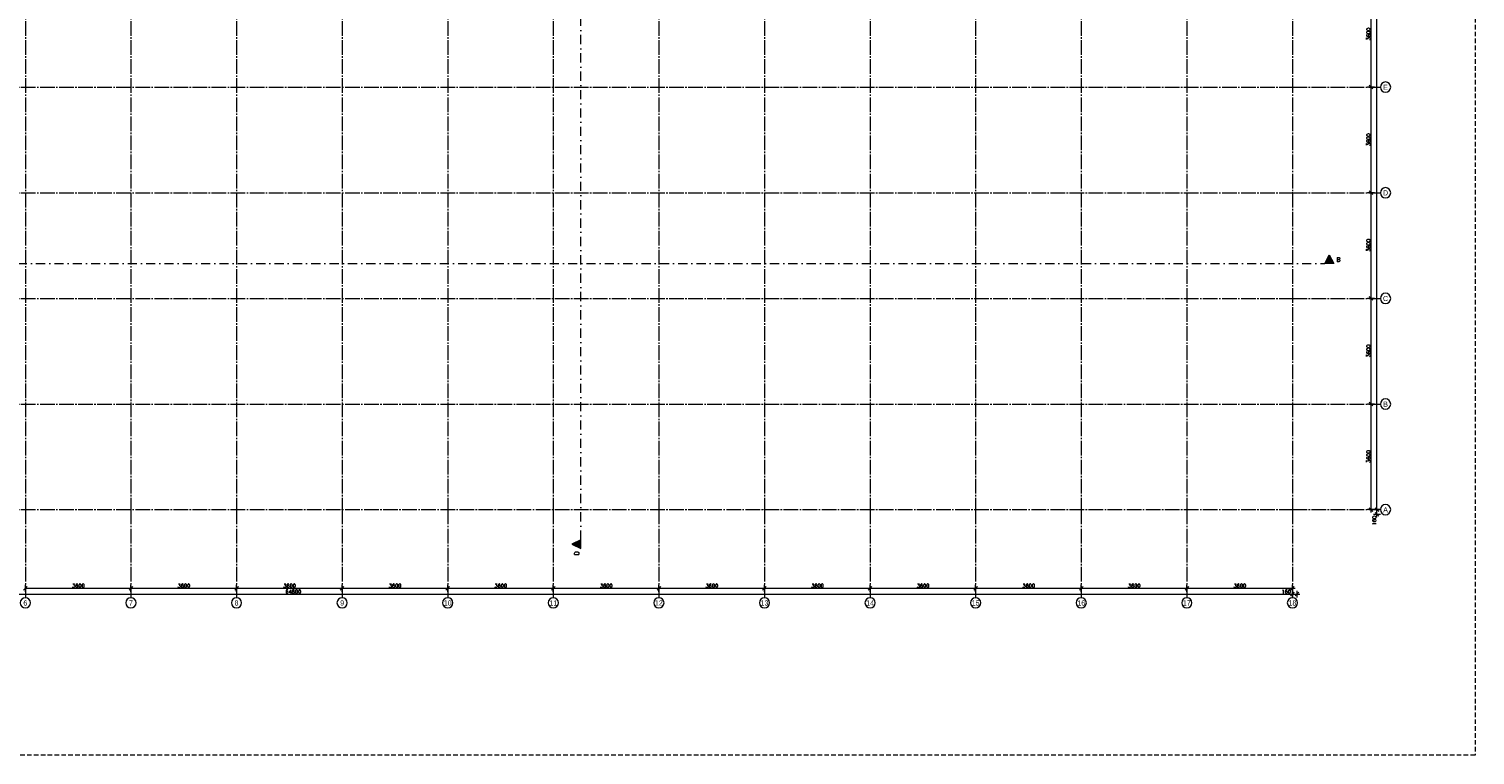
# Model space of a CAD drawing. Header units: millimetres. Extents: x -6136 to 498671, y -8363 to 238556.
# Tile 27 of 47: x 21722 to 71027, y -8363 to 16382. Entities that reach past the tile are written whole.
import ezdxf
from ezdxf.enums import TextEntityAlignment as Align

# ---------------------------------------------------------------- set-up
doc = ezdxf.new("R2010")
doc.units = ezdxf.units.MM
doc.header["$MEASUREMENT"] = 0
for name, pattern in [('B0204', [650, 500, -50, 50, -50]), ('B0302', [625.500011, 313.000011, -156.25, 0, -156.25]), ('B0703', [234.350002, 156.25, -78.100002])]:
    doc.linetypes.add(name, pattern=pattern)
for name, color, linetype in [('23 Vloeren', 7, 'Continuous'), ('82 Interieur Fase 1', 7, 'Continuous'), ('A Lijn doorsnede', 7, 'Continuous'), ('A Lijn doorsnede 2D arcering', 7, 'Continuous'), ('A Maatvoering 1_50', 7, 'Continuous'), ('A Stramien', 7, 'Continuous')]:
    doc.layers.add(name, color=color, linetype=linetype)
doc.dimstyles.new('GENERATED_STYLE__5', dxfattribs={"dimtxt": 125, "dimasz": 118.75, "dimexe": 0.18, "dimexo": 0.0625, "dimgap": 0.09, "dimtad": 1, "dimdec": 0, "dimzin": 0, "dimdsep": 46, "dimtxsty": 'Standard', "dimblk": 'ARROWHEAD_6', "dimblk1": 'ARROWHEAD_6', "dimblk2": 'ARROWHEAD_6', "dimcen": 0.09, "dimse1": 1, "dimse2": 1, "dimclrd": 1, "dimclre": 1, "dimclrt": 9, "dimadec": 0, "dimazin": 0, "dimtfac": 1, "dimtdec": 4, "dimtmove": 0, "dimatfit": 3, "dimfxl": 1, "dimtolj": 1, "dimtzin": 0, "dimarcsym": 0})
doc.dimstyles.new('GENERATED_STYLE__7', dxfattribs={"dimtxt": 125, "dimasz": 118.75, "dimexe": 0.18, "dimexo": 0.0625, "dimgap": 0.09, "dimtad": 1, "dimtih": 1, "dimtoh": 1, "dimdec": 0, "dimzin": 0, "dimdsep": 46, "dimtxsty": 'Standard', "dimblk": 'ARROWHEAD_6', "dimblk1": 'ARROWHEAD_6', "dimblk2": 'ARROWHEAD_6', "dimcen": 0.09, "dimse1": 1, "dimse2": 1, "dimclrd": 1, "dimclre": 1, "dimclrt": 9, "dimadec": 0, "dimazin": 0, "dimtfac": 1, "dimtdec": 4, "dimtmove": 0, "dimatfit": 3, "dimfxl": 1, "dimtolj": 1, "dimtzin": 0, "dimarcsym": 0})
doc.dimstyles.new('GENERATED_STYLE__8', dxfattribs={"dimtxt": 125, "dimasz": 118.75, "dimexe": 0.18, "dimexo": 0.0625, "dimgap": 0.09, "dimtad": 1, "dimtih": 1, "dimtoh": 1, "dimdec": 0, "dimzin": 0, "dimdsep": 46, "dimtxsty": 'Standard', "dimblk": 'ARROWHEAD_6', "dimblk1": 'ARROWHEAD_6', "dimblk2": 'ARROWHEAD_6', "dimcen": 0.09, "dimse1": 1, "dimse2": 1, "dimclrd": 1, "dimclre": 1, "dimclrt": 9, "dimadec": 0, "dimazin": 0, "dimtfac": 1, "dimtdec": 4, "dimtmove": 2, "dimatfit": 3, "dimfxl": 1, "dimtolj": 1, "dimtzin": 0, "dimarcsym": 0})

# ---------------------------------------------------------------- blocks, each defined once
blk = doc.blocks.new('Slab_1_1', base_point=(200, 32200))
at = {"layer": '23 Vloeren', "color": 1, "linetype": 'Continuous', "lineweight": 0, "flags": 128}
for points in [[(200, 32200), (200, 7400), (4520, 7400), (4520, 8150), (8080, 8150), (8080, 7400), (12400, 7400), (12400, 22320), (21800, 22320), (21800, 20900), (46600, 20900), (46600, 25220), (45850, 25220), (45850, 28780), (46600, 28780), (46600, 33100), (21800, 33100), (21800, 31600), (12400, 31600), (12400, 28550), (8780, 28550), (8780, 30202), (7150, 30202), (7150, 32200)], [(7400, 24614), (12400, 24614), (12400, 22400), (7400, 22400)]]:
    blk.add_lwpolyline(points, close=True, dxfattribs=at)
blk = doc.blocks.new('*D489')
at = {"layer": 'A Maatvoering 1_50', "color": 1, "linetype": 'Continuous', "lineweight": 0}
for p, q in [((-254, -2880), (-160, -2880)), ((-98, -2818), (-223, -2942)), ((-160, -2997), (-160, -2763)), ((-160, -2880), (0, -2880)), ((62, -2818), (-63, -2942)), ((0, -2997), (0, -2763)), ((0, -2880), (64800, -2880))]:
    blk.add_line(p, q, dxfattribs=at)
at = {"layer": 'A Maatvoering 1_50', "color": 9, "lineweight": 0, "insert": (-532, -2855), "char_height": 125, "attachment_point": 7}
blk.add_mtext('\\A1;{\\pql;\\Ftxt.shx;160}', dxfattribs=at)
blk = doc.blocks.new('ARROWHEAD_6')
at = {"color": 0, "linetype": 'Continuous', "lineweight": 0}
for p, q in [((0, 0), (-1, 0)), ((-0.5, -0.5), (0.5, 0.5))]:
    blk.add_line(p, q, dxfattribs=at)
blk = doc.blocks.new('*D490')
at = {"layer": 'A Maatvoering 1_50', "color": 1, "linetype": 'Continuous', "lineweight": 0}
for p, q in [((62, -2818), (-63, -2942)), ((0, -2880), (64800, -2880)), ((64863, -2818), (64738, -2942)), ((64800, -2997), (64800, -2763))]:
    blk.add_line(p, q, dxfattribs=at)
at = {"layer": 'A Maatvoering 1_50', "color": 9, "lineweight": 0, "char_height": 125, "attachment_point": 7}
for s, insert in [('\\A1;{\\pql;\\Ftxt.shx;64800}', (30469, -2855)), ('\\A1;{\\pql;\\Ftxt.shx;160}', (64428, -2855))]:
    blk.add_mtext(s, dxfattribs=dict(at, insert=insert))
blk = doc.blocks.new('*D491')
at = {"layer": 'A Maatvoering 1_50', "color": 1, "linetype": 'Continuous', "lineweight": 0}
for p, q in [((64862.5, -2817.5), (64737.5, -2942.5)), ((64800, -2997.1875), (64800, -2762.8125)), ((64800, -2880), (64960, -2880)), ((64897.5, -2942.5), (65022.5, -2817.5)), ((64960, -2997.1875), (64960, -2762.8125)), ((64960, -2880), (65053.75, -2880))]:
    blk.add_line(p, q, dxfattribs=at)
blk = doc.blocks.new('*D497')
at = {"layer": 'A Maatvoering 1_50', "color": 1, "linetype": 'Continuous', "lineweight": 0}
for p, q in [((21663, -2618), (21538, -2742)), ((21600, -2797), (21600, -2563)), ((21600, -2680), (25200, -2680)), ((25262, -2618), (25137, -2742)), ((25200, -2797), (25200, -2563))]:
    blk.add_line(p, q, dxfattribs=at)
at = {"layer": 'A Maatvoering 1_50', "color": 9, "lineweight": 0, "insert": (23194, -2655), "char_height": 125, "attachment_point": 7}
blk.add_mtext('\\A1;{\\pql;\\Ftxt.shx;3600}', dxfattribs=at)
blk = doc.blocks.new('*D498')
at = {"layer": 'A Maatvoering 1_50', "color": 1, "linetype": 'Continuous', "lineweight": 0}
for p, q in [((25262, -2618), (25137, -2742)), ((25200, -2797), (25200, -2563)), ((25200, -2680), (28800, -2680)), ((28862, -2618), (28738, -2742)), ((28800, -2797), (28800, -2563))]:
    blk.add_line(p, q, dxfattribs=at)
at = {"layer": 'A Maatvoering 1_50', "color": 9, "lineweight": 0, "insert": (26794, -2655), "char_height": 125, "attachment_point": 7}
blk.add_mtext('\\A1;{\\pql;\\Ftxt.shx;3600}', dxfattribs=at)
blk = doc.blocks.new('*D499')
at = {"layer": 'A Maatvoering 1_50', "color": 1, "linetype": 'Continuous', "lineweight": 0}
for p, q in [((28862, -2618), (28738, -2742)), ((28800, -2797), (28800, -2563)), ((28800, -2680), (32400, -2680)), ((32463, -2618), (32338, -2742)), ((32400, -2797), (32400, -2563))]:
    blk.add_line(p, q, dxfattribs=at)
at = {"layer": 'A Maatvoering 1_50', "color": 9, "lineweight": 0, "insert": (30394, -2655), "char_height": 125, "attachment_point": 7}
blk.add_mtext('\\A1;{\\pql;\\Ftxt.shx;3600}', dxfattribs=at)
blk = doc.blocks.new('*D500')
at = {"layer": 'A Maatvoering 1_50', "color": 1, "linetype": 'Continuous', "lineweight": 0}
for p, q in [((32463, -2618), (32338, -2742)), ((32400, -2797), (32400, -2563)), ((32400, -2680), (36000, -2680)), ((36062, -2618), (35937, -2742)), ((36000, -2797), (36000, -2563))]:
    blk.add_line(p, q, dxfattribs=at)
at = {"layer": 'A Maatvoering 1_50', "color": 9, "lineweight": 0, "insert": (33994, -2655), "char_height": 125, "attachment_point": 7}
blk.add_mtext('\\A1;{\\pql;\\Ftxt.shx;3600}', dxfattribs=at)
blk = doc.blocks.new('*D501')
at = {"layer": 'A Maatvoering 1_50', "color": 1, "linetype": 'Continuous', "lineweight": 0}
for p, q in [((36062, -2618), (35937, -2742)), ((36000, -2797), (36000, -2563)), ((36000, -2680), (39600, -2680)), ((39663, -2618), (39538, -2742)), ((39600, -2797), (39600, -2563)), ((39600, -2680), (43200, -2680))]:
    blk.add_line(p, q, dxfattribs=at)
at = {"layer": 'A Maatvoering 1_50', "color": 9, "lineweight": 0, "insert": (37594, -2655), "char_height": 125, "attachment_point": 7}
blk.add_mtext('\\A1;{\\pql;\\Ftxt.shx;3600}', dxfattribs=at)
blk = doc.blocks.new('*D502')
at = {"layer": 'A Maatvoering 1_50', "color": 1, "linetype": 'Continuous', "lineweight": 0}
for p, q in [((39663, -2618), (39538, -2742)), ((39600, -2680), (43200, -2680)), ((43263, -2618), (43138, -2742)), ((43200, -2797), (43200, -2563)), ((43200, -2680), (46800, -2680))]:
    blk.add_line(p, q, dxfattribs=at)
at = {"layer": 'A Maatvoering 1_50', "color": 9, "lineweight": 0, "insert": (41194, -2655), "char_height": 125, "attachment_point": 7}
blk.add_mtext('\\A1;{\\pql;\\Ftxt.shx;3600}', dxfattribs=at)
blk = doc.blocks.new('*D503')
at = {"layer": 'A Maatvoering 1_50', "color": 1, "linetype": 'Continuous', "lineweight": 0}
for p, q in [((43263, -2618), (43138, -2742)), ((43200, -2680), (46800, -2680)), ((46862, -2618), (46738, -2742)), ((46800, -2797), (46800, -2563)), ((46800, -2680), (50400, -2680))]:
    blk.add_line(p, q, dxfattribs=at)
at = {"layer": 'A Maatvoering 1_50', "color": 9, "lineweight": 0, "insert": (44794, -2655), "char_height": 125, "attachment_point": 7}
blk.add_mtext('\\A1;{\\pql;\\Ftxt.shx;3600}', dxfattribs=at)
blk = doc.blocks.new('*D504')
at = {"layer": 'A Maatvoering 1_50', "color": 1, "linetype": 'Continuous', "lineweight": 0}
for p, q in [((46862, -2618), (46738, -2742)), ((46800, -2680), (50400, -2680)), ((50463, -2618), (50338, -2742)), ((50400, -2797), (50400, -2563)), ((50400, -2680), (54000, -2680))]:
    blk.add_line(p, q, dxfattribs=at)
at = {"layer": 'A Maatvoering 1_50', "color": 9, "lineweight": 0, "insert": (48394, -2655), "char_height": 125, "attachment_point": 7}
blk.add_mtext('\\A1;{\\pql;\\Ftxt.shx;3600}', dxfattribs=at)
blk = doc.blocks.new('*D505')
at = {"layer": 'A Maatvoering 1_50', "color": 1, "linetype": 'Continuous', "lineweight": 0}
for p, q in [((50463, -2618), (50338, -2742)), ((50400, -2680), (54000, -2680)), ((54062, -2618), (53937, -2742)), ((54000, -2797), (54000, -2563)), ((54000, -2680), (57600, -2680))]:
    blk.add_line(p, q, dxfattribs=at)
at = {"layer": 'A Maatvoering 1_50', "color": 9, "lineweight": 0, "insert": (51994, -2655), "char_height": 125, "attachment_point": 7}
blk.add_mtext('\\A1;{\\pql;\\Ftxt.shx;3600}', dxfattribs=at)
blk = doc.blocks.new('*D506')
at = {"layer": 'A Maatvoering 1_50', "color": 1, "linetype": 'Continuous', "lineweight": 0}
for p, q in [((54062, -2618), (53937, -2742)), ((54000, -2680), (57600, -2680)), ((57663, -2618), (57538, -2742)), ((57600, -2797), (57600, -2563))]:
    blk.add_line(p, q, dxfattribs=at)
at = {"layer": 'A Maatvoering 1_50', "color": 9, "lineweight": 0, "insert": (55594, -2655), "char_height": 125, "attachment_point": 7}
blk.add_mtext('\\A1;{\\pql;\\Ftxt.shx;3600}', dxfattribs=at)
blk = doc.blocks.new('*D507')
at = {"layer": 'A Maatvoering 1_50', "color": 1, "linetype": 'Continuous', "lineweight": 0}
for p, q in [((57663, -2618), (57538, -2742)), ((57600, -2797), (57600, -2563)), ((57600, -2680), (61200, -2680)), ((61263, -2618), (61138, -2742)), ((61200, -2797), (61200, -2563)), ((61200, -2680), (64800, -2680))]:
    blk.add_line(p, q, dxfattribs=at)
at = {"layer": 'A Maatvoering 1_50', "color": 9, "lineweight": 0, "insert": (59194, -2655), "char_height": 125, "attachment_point": 7}
blk.add_mtext('\\A1;{\\pql;\\Ftxt.shx;3600}', dxfattribs=at)
blk = doc.blocks.new('*D508')
at = {"layer": 'A Maatvoering 1_50', "color": 1, "linetype": 'Continuous', "lineweight": 0}
for p, q in [((61263, -2618), (61138, -2742)), ((61200, -2680), (64800, -2680)), ((64738, -2742), (64863, -2618)), ((64800, -2797), (64800, -2563)), ((64800, -2680), (64894, -2680))]:
    blk.add_line(p, q, dxfattribs=at)
at = {"layer": 'A Maatvoering 1_50', "color": 9, "lineweight": 0, "insert": (62794, -2655), "char_height": 125, "attachment_point": 7}
blk.add_mtext('\\A1;{\\pql;\\Ftxt.shx;3600}', dxfattribs=at)
blk = doc.blocks.new('*D509')
at = {"layer": 'A Maatvoering 1_50', "color": 1, "linetype": 'Continuous', "lineweight": 0}
for p, q in [((67597, 3600), (67363, 3600)), ((67418, 3663), (67543, 3538)), ((67480, 0), (67480, 3600)), ((67418, 62), (67543, -63)), ((67597, 0), (67363, 0)), ((67480, -94), (67480, 0))]:
    blk.add_line(p, q, dxfattribs=at)
at = {"layer": 'A Maatvoering 1_50', "color": 9, "lineweight": 0, "insert": (67455, 1594), "char_height": 125, "attachment_point": 7, "rotation": 90}
blk.add_mtext('\\A1;{\\pql;\\Ftxt.shx;3600}', dxfattribs=at)
blk = doc.blocks.new('*D510')
at = {"layer": 'A Maatvoering 1_50', "color": 1, "linetype": 'Continuous', "lineweight": 0}
for p, q in [((67597, 7200), (67363, 7200)), ((67418, 7263), (67543, 7138)), ((67480, 3600), (67480, 7200)), ((67597, 3600), (67363, 3600)), ((67418, 3663), (67543, 3538))]:
    blk.add_line(p, q, dxfattribs=at)
at = {"layer": 'A Maatvoering 1_50', "color": 9, "lineweight": 0, "insert": (67455, 5194), "char_height": 125, "attachment_point": 7, "rotation": 90}
blk.add_mtext('\\A1;{\\pql;\\Ftxt.shx;3600}', dxfattribs=at)
blk = doc.blocks.new('*D511')
at = {"layer": 'A Maatvoering 1_50', "color": 1, "linetype": 'Continuous', "lineweight": 0}
for p, q in [((67418, 10863), (67543, 10738)), ((67597, 10800), (67363, 10800)), ((67480, 7200), (67480, 10800)), ((67597, 7200), (67363, 7200)), ((67418, 7263), (67543, 7138))]:
    blk.add_line(p, q, dxfattribs=at)
at = {"layer": 'A Maatvoering 1_50', "color": 9, "lineweight": 0, "insert": (67455, 8794), "char_height": 125, "attachment_point": 7, "rotation": 90}
blk.add_mtext('\\A1;{\\pql;\\Ftxt.shx;3600}', dxfattribs=at)
blk = doc.blocks.new('*D512')
at = {"layer": 'A Maatvoering 1_50', "color": 1, "linetype": 'Continuous', "lineweight": 0}
for p, q in [((67597, 14400), (67363, 14400)), ((67418, 14463), (67543, 14338)), ((67480, 10800), (67480, 14400)), ((67418, 10863), (67543, 10738)), ((67597, 10800), (67363, 10800))]:
    blk.add_line(p, q, dxfattribs=at)
at = {"layer": 'A Maatvoering 1_50', "color": 9, "lineweight": 0, "insert": (67455, 12394), "char_height": 125, "attachment_point": 7, "rotation": 90}
blk.add_mtext('\\A1;{\\pql;\\Ftxt.shx;3600}', dxfattribs=at)
blk = doc.blocks.new('*D513')
at = {"layer": 'A Maatvoering 1_50', "color": 1, "linetype": 'Continuous', "lineweight": 0}
for p, q in [((67597, 18000), (67363, 18000)), ((67418, 18063), (67543, 17938)), ((67480, 14400), (67480, 18000)), ((67597, 14400), (67363, 14400)), ((67418, 14463), (67543, 14338))]:
    blk.add_line(p, q, dxfattribs=at)
at = {"layer": 'A Maatvoering 1_50', "color": 9, "lineweight": 0, "insert": (67455, 15994), "char_height": 125, "attachment_point": 7, "rotation": 90}
blk.add_mtext('\\A1;{\\pql;\\Ftxt.shx;3600}', dxfattribs=at)
blk = doc.blocks.new('*D520')
at = {"layer": 'A Maatvoering 1_50', "color": 1, "linetype": 'Continuous', "lineweight": 0}
for p, q in [((67618, 62), (67743, -63)), ((67797, -160), (67563, -160)), ((67618, -98), (67743, -223)), ((67680, -160), (67680, 0)), ((67680, -254), (67680, -160))]:
    blk.add_line(p, q, dxfattribs=at)
at = {"layer": 'A Maatvoering 1_50', "color": 9, "lineweight": 0, "insert": (67655, -532), "char_height": 125, "attachment_point": 7, "rotation": 90}
blk.add_mtext('\\A1;{\\pql;\\Ftxt.shx;160}', dxfattribs=at)
blk = doc.blocks.new('*D521')
at = {"layer": 'A Maatvoering 1_50', "color": 1, "linetype": 'Continuous', "lineweight": 0}
for p, q in [((67797.1875, 34200), (67562.8125, 34200)), ((67742.5, 34137.5), (67617.5, 34262.5)), ((67680, 34200), (67680, 34293.75)), ((67680, 0), (67680, 34200)), ((67617.5, 62.5), (67742.5, -62.5)), ((67797.1875, 0), (67562.8125, 0)), ((67680, -160), (67680, 0))]:
    blk.add_line(p, q, dxfattribs=at)
at = {"layer": 'A Maatvoering 1_50', "color": 9, "lineweight": 0, "insert": (67655, 16842.423743), "char_height": 125, "attachment_point": 7, "rotation": 90}
blk.add_mtext('\\A1;{\\pql;\\Ftxt.shx;34200}', dxfattribs=at)
blk = doc.blocks.new('Cutting Plane_1_1', base_point=(40536, -1176))
at = {"layer": 'A Lijn doorsnede 2D arcering', "linetype": 'Continuous', "lineweight": 0, "true_color": 0x000000}
for points in [[(40536, 35471), (40236, 35321), (40536, 35171)], [(40536, -1326), (40536, -1026), (40236, -1176)]]:
    blk.add_hatch(color=18, dxfattribs=at).paths.add_polyline_path(points)
at = {"layer": 'A Lijn doorsnede', "color": 9, "linetype": 'B0302', "lineweight": 0}
blk.add_line((40536, -1026), (40536, 35171), dxfattribs=at)
at = {"layer": 'A Lijn doorsnede', "color": 2, "linetype": 'Continuous', "lineweight": 0, "flags": 128}
for points in [[(40536, 35471), (40536, 35171), (40236, 35321)], [(40536, -1326), (40536, -1026), (40236, -1176)]]:
    blk.add_lwpolyline(points, close=True, dxfattribs=at)
at = {"layer": 'A Lijn doorsnede', "color": 2, "lineweight": 0, "char_height": 150, "rotation": 90}
for s, insert, attachment_point in [('\\A1;{\\pql;\\pt0;\\Ftxt.shx;D}', (40473, 35561), 7), ('\\A1;{\\pqr;\\pt0;\\Ftxt.shx;D}', (40473, -1416), 9)]:
    blk.add_mtext(s, dxfattribs=dict(at, insert=insert, attachment_point=attachment_point))
blk = doc.blocks.new('Standard grid marker')
at = {"layer": 'A Stramien', "color": 9, "linetype": 'B0204', "lineweight": 0}
for p, q in [((3000, 0), (67800, 0)), ((67800, 0), (70800, 0))]:
    blk.add_line(p, q, dxfattribs=at)
at = {"layer": 'A Stramien', "color": 2, "linetype": 'Continuous', "lineweight": 0, "flags": 128}
blk.add_lwpolyline([(71150, 0, 1), (70800, 0, 1)], format="xyb", close=True, dxfattribs=at)
at = {"layer": 'A Stramien', "color": 9, "linetype": 'B0204', "lineweight": 0}
blk.add_point((67800, 0), dxfattribs=at)
blk.add_point((67800, 0), dxfattribs=at)
at = {"layer": 'A Stramien', "color": 2, "lineweight": 0}
for tag, p in [('AC_MarkerText_1_0', (-175, -5)), ('AC_MarkerText_1_1', (70975, -5))]:
    blk.add_attdef(tag, text='', height=175, dxfattribs=at).set_placement(p, align=Align.MIDDLE_CENTER)
blk = doc.blocks.new('Standard grid marker_2')
at = {"layer": 'A Stramien', "color": 9, "linetype": 'B0204', "lineweight": 0}
for p, q in [((3000, 0), (0, 0)), ((3000, 0), (37200, 0)), ((37200, 0), (40200, 0))]:
    blk.add_line(p, q, dxfattribs=at)
at = {"layer": 'A Stramien', "color": 2, "linetype": 'Continuous', "lineweight": 0, "flags": 128}
for points in [[(0, 0, 1), (-350, 0, 1)], [(40550, 0, 1), (40200, 0, 1)]]:
    blk.add_lwpolyline(points, format="xyb", close=True, dxfattribs=at)
at = {"layer": 'A Stramien', "color": 9, "linetype": 'B0204', "lineweight": 0}
for p in [(3000, 0), (3000, 0), (37200, 0), (37200, 0)]:
    blk.add_point(p, dxfattribs=at)
at = {"layer": 'A Stramien', "color": 2, "lineweight": 0}
for tag, p in [('AC_MarkerText_1_0', (-175, -5)), ('AC_MarkerText_1_1', (40375, -5))]:
    blk.add_attdef(tag, text='', height=175, rotation=90, dxfattribs=at).set_placement(p, align=Align.MIDDLE_CENTER)
blk = doc.blocks.new('Cutting Plane_4_1', base_point=(-1334, 8384))
at = {"layer": 'A Lijn doorsnede 2D arcering', "linetype": 'Continuous', "lineweight": 0, "true_color": 0x000000}
blk.add_hatch(color=18, dxfattribs=at).paths.add_polyline_path([(66207, 8384), (66057, 8684), (65907, 8384)])
at = {"layer": 'A Lijn doorsnede', "color": 9, "linetype": 'B0302', "lineweight": 0}
blk.add_line((-1184, 8384), (65907, 8384), dxfattribs=at)
at = {"layer": 'A Lijn doorsnede', "color": 2, "linetype": 'Continuous', "lineweight": 0, "flags": 128}
blk.add_lwpolyline([(66207, 8384), (65907, 8384), (66057, 8684)], close=True, dxfattribs=at)
at = {"layer": 'A Lijn doorsnede', "color": 2, "lineweight": 0, "insert": (66297, 8447), "char_height": 150, "attachment_point": 7}
blk.add_mtext('\\A1;{\\pql;\\pt0;\\Ftxt.shx;B}', dxfattribs=at)

msp = doc.modelspace()

# ---------------------------------------------------------------- linework, layer by layer
at = {"layer": '82 Interieur Fase 1', "color": 255, "linetype": 'B0703', "lineweight": 0}
msp.add_lwpolyline([(-6136.4, 41128.1), (71027.1, 41128.1), (71027.1, -8363.3), (-6136.4, -8363.3)], close=True, dxfattribs=at)

# ---------------------------------------------------------------- block references
at = {"layer": '23 Vloeren', "color": 1, "linetype": 'Continuous', "lineweight": 0}
msp.add_blockref('Slab_1_1', (200, 32200), dxfattribs=at)
at = {"layer": 'A Lijn doorsnede', "color": 9, "lineweight": 0}
for name, p in [('Cutting Plane_1_1', (40536.5, -1176.3)), ('Cutting Plane_4_1', (-1334.4, 8384.1))]:
    msp.add_blockref(name, p, dxfattribs=at)
at = {"layer": 'A Stramien', "color": 1, "linetype": 'Continuous', "lineweight": 0}
ref = msp.add_blockref('Standard grid marker_2', (21600, 37200), dxfattribs=dict(at, zscale=1000, rotation=270))
ref.add_attrib('AC_MarkerText_1', '6', dxfattribs={"color": 2, "lineweight": 0, "height": 175, "rotation": 360}).set_placement((21600, 37368.9), align=Align.MIDDLE_CENTER)
ref.add_attrib('AC_MarkerText_1_1', '6', dxfattribs={"color": 2, "lineweight": 0, "height": 175, "rotation": 360}).set_placement((21600, -3181.1), align=Align.MIDDLE_CENTER)
ref = msp.add_blockref('Standard grid marker_2', (25200, 37200), dxfattribs=dict(at, zscale=1000, rotation=270))
ref.add_attrib('AC_MarkerText_1', '7', dxfattribs={"color": 2, "lineweight": 0, "height": 175, "rotation": 360}).set_placement((25200, 37370.4), align=Align.MIDDLE_CENTER)
ref.add_attrib('AC_MarkerText_1_1', '7', dxfattribs={"color": 2, "lineweight": 0, "height": 175, "rotation": 360}).set_placement((25200, -3179.6), align=Align.MIDDLE_CENTER)
ref = msp.add_blockref('Standard grid marker_2', (28800, 37200), dxfattribs=dict(at, zscale=1000, rotation=270))
ref.add_attrib('AC_MarkerText_1', '8', dxfattribs={"color": 2, "lineweight": 0, "height": 175, "rotation": 360}).set_placement((28800, 37370.5), align=Align.MIDDLE_CENTER)
ref.add_attrib('AC_MarkerText_1_1', '8', dxfattribs={"color": 2, "lineweight": 0, "height": 175, "rotation": 360}).set_placement((28800, -3179.5), align=Align.MIDDLE_CENTER)
ref = msp.add_blockref('Standard grid marker_2', (32400, 37200), dxfattribs=dict(at, zscale=1000, rotation=270))
ref.add_attrib('AC_MarkerText_1', '9', dxfattribs={"color": 2, "lineweight": 0, "height": 175, "rotation": 360}).set_placement((32400, 37372.2), align=Align.MIDDLE_CENTER)
ref.add_attrib('AC_MarkerText_1_1', '9', dxfattribs={"color": 2, "lineweight": 0, "height": 175, "rotation": 360}).set_placement((32400, -3177.8), align=Align.MIDDLE_CENTER)
ref = msp.add_blockref('Standard grid marker_2', (36000, 37200), dxfattribs=dict(at, zscale=1000, rotation=270))
ref.add_attrib('AC_MarkerText_1', '10', dxfattribs={"color": 2, "lineweight": 0, "height": 175, "rotation": 360}).set_placement((36000, 37370.5), align=Align.MIDDLE_CENTER)
ref.add_attrib('AC_MarkerText_1_1', '10', dxfattribs={"color": 2, "lineweight": 0, "height": 175, "rotation": 360}).set_placement((36000, -3179.5), align=Align.MIDDLE_CENTER)
ref = msp.add_blockref('Standard grid marker_2', (39600, 37200), dxfattribs=dict(at, zscale=1000, rotation=270))
ref.add_attrib('AC_MarkerText_1', '11', dxfattribs={"color": 2, "lineweight": 0, "height": 175, "rotation": 360}).set_placement((39600, 37370.4), align=Align.MIDDLE_CENTER)
ref.add_attrib('AC_MarkerText_1_1', '11', dxfattribs={"color": 2, "lineweight": 0, "height": 175, "rotation": 360}).set_placement((39600, -3179.6), align=Align.MIDDLE_CENTER)
ref = msp.add_blockref('Standard grid marker_2', (43200, 37200), dxfattribs=dict(at, zscale=1000, rotation=270))
ref.add_attrib('AC_MarkerText_1', '12', dxfattribs={"color": 2, "lineweight": 0, "height": 175, "rotation": 360}).set_placement((43200, 37372.4), align=Align.MIDDLE_CENTER)
ref.add_attrib('AC_MarkerText_1_1', '12', dxfattribs={"color": 2, "lineweight": 0, "height": 175, "rotation": 360}).set_placement((43200, -3177.6), align=Align.MIDDLE_CENTER)
ref = msp.add_blockref('Standard grid marker_2', (46800, 37200), dxfattribs=dict(at, zscale=1000, rotation=270))
ref.add_attrib('AC_MarkerText_1', '13', dxfattribs={"color": 2, "lineweight": 0, "height": 175, "rotation": 360}).set_placement((46800, 37370.5), align=Align.MIDDLE_CENTER)
ref.add_attrib('AC_MarkerText_1_1', '13', dxfattribs={"color": 2, "lineweight": 0, "height": 175, "rotation": 360}).set_placement((46800, -3179.5), align=Align.MIDDLE_CENTER)
ref = msp.add_blockref('Standard grid marker_2', (50400, 37200), dxfattribs=dict(at, zscale=1000, rotation=270))
ref.add_attrib('AC_MarkerText_1', '14', dxfattribs={"color": 2, "lineweight": 0, "height": 175, "rotation": 360}).set_placement((50400, 37370.4), align=Align.MIDDLE_CENTER)
ref.add_attrib('AC_MarkerText_1_1', '14', dxfattribs={"color": 2, "lineweight": 0, "height": 175, "rotation": 360}).set_placement((50400, -3179.6), align=Align.MIDDLE_CENTER)
ref = msp.add_blockref('Standard grid marker_2', (54000, 37200), dxfattribs=dict(at, zscale=1000, rotation=270))
ref.add_attrib('AC_MarkerText_1', '15', dxfattribs={"color": 2, "lineweight": 0, "height": 175, "rotation": 360}).set_placement((54000, 37368.5), align=Align.MIDDLE_CENTER)
ref.add_attrib('AC_MarkerText_1_1', '15', dxfattribs={"color": 2, "lineweight": 0, "height": 175, "rotation": 360}).set_placement((54000, -3181.5), align=Align.MIDDLE_CENTER)
ref = msp.add_blockref('Standard grid marker_2', (57600, 37200), dxfattribs=dict(at, zscale=1000, rotation=270))
ref.add_attrib('AC_MarkerText_1', '16', dxfattribs={"color": 2, "lineweight": 0, "height": 175, "rotation": 360}).set_placement((57600, 37368.9), align=Align.MIDDLE_CENTER)
ref.add_attrib('AC_MarkerText_1_1', '16', dxfattribs={"color": 2, "lineweight": 0, "height": 175, "rotation": 360}).set_placement((57600, -3181.1), align=Align.MIDDLE_CENTER)
ref = msp.add_blockref('Standard grid marker_2', (61200, 37200), dxfattribs=dict(at, zscale=1000, rotation=270))
ref.add_attrib('AC_MarkerText_1', '17', dxfattribs={"color": 2, "lineweight": 0, "height": 175, "rotation": 360}).set_placement((61200, 37370.4), align=Align.MIDDLE_CENTER)
ref.add_attrib('AC_MarkerText_1_1', '17', dxfattribs={"color": 2, "lineweight": 0, "height": 175, "rotation": 360}).set_placement((61200, -3179.6), align=Align.MIDDLE_CENTER)
ref = msp.add_blockref('Standard grid marker_2', (64800, 37200), dxfattribs=dict(at, zscale=1000, rotation=270))
ref.add_attrib('AC_MarkerText_1', '18', dxfattribs={"color": 2, "lineweight": 0, "height": 175, "rotation": 360}).set_placement((64800, 37370.5), align=Align.MIDDLE_CENTER)
ref.add_attrib('AC_MarkerText_1_1', '18', dxfattribs={"color": 2, "lineweight": 0, "height": 175, "rotation": 360}).set_placement((64800, -3179.5), align=Align.MIDDLE_CENTER)
ref = msp.add_blockref('Standard grid marker', (-3000, 14400), dxfattribs=dict(at, zscale=1000))
ref.add_attrib('AC_MarkerText_1_1', 'E', dxfattribs={"color": 2, "lineweight": 0, "height": 175}).set_placement((67975, 14395.4), align=Align.MIDDLE_CENTER)
ref = msp.add_blockref('Standard grid marker', (-3000, 10800), dxfattribs=dict(at, zscale=1000))
ref.add_attrib('AC_MarkerText_1_1', 'D', dxfattribs={"color": 2, "lineweight": 0, "height": 175}).set_placement((67975, 10795.5), align=Align.MIDDLE_CENTER)
ref = msp.add_blockref('Standard grid marker', (-3000, 7200), dxfattribs=dict(at, zscale=1000))
ref.add_attrib('AC_MarkerText_1_1', 'C', dxfattribs={"color": 2, "lineweight": 0, "height": 175}).set_placement((67975, 7195.5), align=Align.MIDDLE_CENTER)
ref = msp.add_blockref('Standard grid marker', (-3000, 3600), dxfattribs=dict(at, zscale=1000))
ref.add_attrib('AC_MarkerText_1_1', 'B', dxfattribs={"color": 2, "lineweight": 0, "height": 175}).set_placement((67975, 3595.5), align=Align.MIDDLE_CENTER)
ref = msp.add_blockref('Standard grid marker', (-3000, 0), dxfattribs=dict(at, zscale=1000))
ref.add_attrib('AC_MarkerText_1_1', 'A', dxfattribs={"color": 2, "lineweight": 0, "height": 175}).set_placement((67975, -4.6), align=Align.MIDDLE_CENTER)

# ---------------------------------------------------------------- dimensions: what is measured, and where the dimension line sits
at = {"layer": 'A Maatvoering 1_50', "color": 1, "linetype": 'Continuous', "lineweight": 0}
for base, p1, p2, picture, middle in [((67680, 34200), (67800, 0), (67800, 34200), '*D521', (67592.5, 17080.7)), ((67480, 18000), (67800, 14400), (67800, 18000), '*D513', (67392.5, 16184.5)), ((67480, 14400), (67800, 10800), (67800, 14400), '*D512', (67392.5, 12584.5)), ((67480, 10800), (67800, 7200), (67800, 10800), '*D511', (67392.5, 8984.5)), ((67480, 7200), (67800, 3600), (67800, 7200), '*D510', (67392.5, 5384.5)), ((67480, 3600), (67800, 0), (67800, 3600), '*D509', (67392.5, 1784.5)), ((67680, 0), (67800, -160), (67800, 0), '*D520', (67592.5, -388.6))]:
    dim = msp.add_linear_dim(base=base, p1=p1, p2=p2, angle=90, dimstyle='GENERATED_STYLE__5', dxfattribs=at)
    dim.commit()
    dim.dimension.update_dxf_attribs({"geometry": picture, "text_midpoint": middle, "dimtype": 160, "text_rotation": 90})
for base, p1, p2, dimstyle, picture, middle in [((0, -2880), (-160, -3000), (0, -3000), 'GENERATED_STYLE__7', '*D489', (-388.6, -2792.5)), ((64800, -2880), (0, -3000), (64800, -3000), 'GENERATED_STYLE__8', '*D490', (30707.4, -2792.5)), ((25200, -2680), (21600, -3000), (25200, -3000), 'GENERATED_STYLE__7', '*D497', (23384.5, -2592.5)), ((28800, -2680), (25200, -3000), (28800, -3000), 'GENERATED_STYLE__7', '*D498', (26984.5, -2592.5)), ((32400, -2680), (28800, -3000), (32400, -3000), 'GENERATED_STYLE__7', '*D499', (30584.5, -2592.5)), ((36000, -2680), (32400, -3000), (36000, -3000), 'GENERATED_STYLE__7', '*D500', (34184.5, -2592.5)), ((39600, -2680), (36000, -3000), (39600, -3000), 'GENERATED_STYLE__7', '*D501', (37784.5, -2592.5)), ((43200, -2680), (39600, -3000), (43200, -3000), 'GENERATED_STYLE__7', '*D502', (41384.5, -2592.5)), ((46800, -2680), (43200, -3000), (46800, -3000), 'GENERATED_STYLE__7', '*D503', (44984.5, -2592.5)), ((50400, -2680), (46800, -3000), (50400, -3000), 'GENERATED_STYLE__7', '*D504', (48584.5, -2592.5)), ((54000, -2680), (50400, -3000), (54000, -3000), 'GENERATED_STYLE__7', '*D505', (52184.5, -2592.5)), ((57600, -2680), (54000, -3000), (57600, -3000), 'GENERATED_STYLE__7', '*D506', (55784.5, -2592.5)), ((61200, -2680), (57600, -3000), (61200, -3000), 'GENERATED_STYLE__7', '*D507', (59384.5, -2592.5)), ((64800, -2680), (61200, -3000), (64800, -3000), 'GENERATED_STYLE__7', '*D508', (62984.5, -2592.5)), ((64960, -2880), (64800, -3000), (64960, -3000), 'GENERATED_STYLE__7', '*D491', (64571.4, -2792.5))]:
    dim = msp.add_linear_dim(base=base, p1=p1, p2=p2, dimstyle=dimstyle, dxfattribs=at)
    dim.commit()
    dim.dimension.update_dxf_attribs({"geometry": picture, "text_midpoint": middle, "dimtype": 160})

doc.saveas('drawing.dxf')
